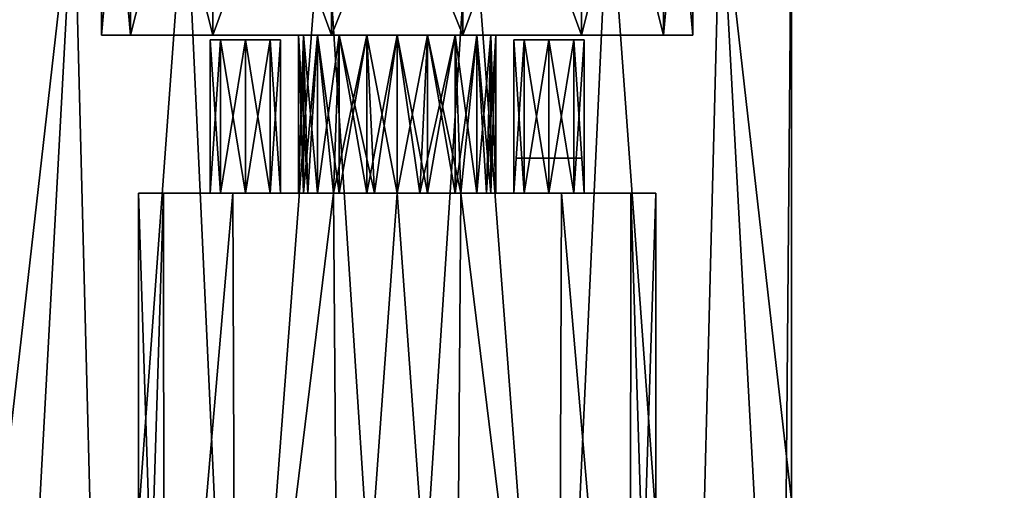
# Model space of a CAD drawing. Header units: millimetres. Extents: x -27 to 27, y -30 to 5.5.
# Tile 3 of 10: x -8.6 to 13.9, y -17.8 to -7. Entities that reach past the tile are written whole.
import ezdxf

# ---------------------------------------------------------------- set-up
doc = ezdxf.new("R2010")
doc.units = ezdxf.units.MM
doc.header["$LTSCALE"] = 81.481481
for name, color, linetype in [('10', 7, 'CONTINUOUS'), ('12', 7, 'CONTINUOUS'), ('2', 7, 'CONTINUOUS'), ('21', 7, 'CONTINUOUS'), ('22', 7, 'CONTINUOUS'), ('23', 7, 'CONTINUOUS'), ('24', 7, 'CONTINUOUS'), ('25', 7, 'CONTINUOUS'), ('26', 7, 'CONTINUOUS'), ('27', 7, 'CONTINUOUS'), ('28', 7, 'CONTINUOUS'), ('3', 7, 'CONTINUOUS'), ('4', 7, 'CONTINUOUS'), ('5', 7, 'CONTINUOUS'), ('6', 7, 'CONTINUOUS'), ('7', 7, 'CONTINUOUS'), ('75', 7, 'CONTINUOUS'), ('76', 7, 'CONTINUOUS'), ('77', 7, 'CONTINUOUS'), ('8', 7, 'CONTINUOUS'), ('9', 7, 'CONTINUOUS')]:
    doc.layers.add(name, color=color, linetype=linetype)

msp = doc.modelspace()

# ---------------------------------------------------------------- linework, layer by layer
at = {"layer": '10', "color": 7, "linetype": 'Continuous', "true_color": 0xfffff2}
for points in [[(-2.25, -11, 4), (-2.14, -7.4, 4.695), (-2.041, -11, 4.947), (-2.25, -11, 4)], [(-2.25, -7.4, 4), (-2.14, -7.4, 4.695), (-2.25, -11, 4), (-2.25, -7.4, 4)], [(-2.14, -7.4, 4.695), (-1.82, -7.4, 5.323), (-2.041, -11, 4.947), (-2.14, -7.4, 4.695)], [(-2.041, -11, 4.947), (-1.82, -7.4, 5.323), (-1.452, -11, 5.718), (-2.041, -11, 4.947)], [(-1.82, -7.4, 5.323), (-1.322, -7.4, 5.82), (-1.452, -11, 5.718), (-1.82, -7.4, 5.323)], [(-1.322, -7.4, 5.82), (-0.695, -7.4, 6.14), (-1.452, -11, 5.718), (-1.322, -7.4, 5.82)], [(-1.452, -11, 5.718), (-0.695, -7.4, 6.14), (-0.521, -11, 6.189), (-1.452, -11, 5.718)], [(-0.695, -7.4, 6.14), (0, -7.4, 6.25), (-0.521, -11, 6.189), (-0.695, -7.4, 6.14)], [(-0.521, -11, 6.189), (0, -7.4, 6.25), (0.521, -11, 6.189), (-0.521, -11, 6.189)], [(0, -7.4, 6.25), (0.695, -7.4, 6.14), (0.521, -11, 6.189), (0, -7.4, 6.25)], [(0.521, -11, 6.189), (1.322, -7.4, 5.82), (1.452, -11, 5.718), (0.521, -11, 6.189)], [(0.695, -7.4, 6.14), (1.322, -7.4, 5.82), (0.521, -11, 6.189), (0.695, -7.4, 6.14)], [(1.322, -7.4, 5.82), (1.82, -7.4, 5.323), (1.452, -11, 5.718), (1.322, -7.4, 5.82)], [(1.452, -11, 5.718), (1.82, -7.4, 5.323), (2.041, -11, 4.947), (1.452, -11, 5.718)], [(1.82, -7.4, 5.323), (2.14, -7.4, 4.695), (2.041, -11, 4.947), (1.82, -7.4, 5.323)], [(2.25, -7.4, 4), (2.25, -11, 4), (2.041, -11, 4.947), (2.25, -7.4, 4)], [(2.14, -7.4, 4.695), (2.25, -7.4, 4), (2.041, -11, 4.947), (2.14, -7.4, 4.695)]]:
    msp.add_3dface(points, dxfattribs=at)
at = {"layer": '12', "color": 7, "linetype": 'Continuous', "true_color": 0xfffff2}
for points in [[(9, -18, 3.041), (9, -18, -3.041), (9, -3.75, -3.041), (9, -18, 3.041)], [(9, -3.75, 3.041), (9, -18, 3.041), (9, -3.75, -3.041), (9, -3.75, 3.041)]]:
    msp.add_3dface(points, dxfattribs=at)
at = {"layer": '2', "color": 7, "linetype": 'Continuous', "true_color": 0xfffff2}
for points in [[(-7.378, -3.75, 5.985), (-9, -3.75, 3.041), (-8.777, -29.5, 3.635), (-7.378, -3.75, 5.985)], [(-6.718, -29.5, 6.718), (-7.378, -3.75, 5.985), (-8.777, -29.5, 3.635), (-6.718, -29.5, 6.718)], [(-4.832, -3.75, 8.18), (-7.378, -3.75, 5.985), (-6.718, -29.5, 6.718), (-4.832, -3.75, 8.18)], [(-3.635, -29.5, 8.777), (-4.832, -3.75, 8.18), (-6.718, -29.5, 6.718), (-3.635, -29.5, 8.777)], [(-1.681, -3.75, 9.35), (-4.832, -3.75, 8.18), (-3.635, -29.5, 8.777), (-1.681, -3.75, 9.35)], [(0, -29.5, 9.5), (-1.681, -3.75, 9.35), (-3.635, -29.5, 8.777), (0, -29.5, 9.5)], [(1.681, -3.75, 9.35), (-1.681, -3.75, 9.35), (0, -29.5, 9.5), (1.681, -3.75, 9.35)], [(3.635, -29.5, 8.777), (1.681, -3.75, 9.35), (0, -29.5, 9.5), (3.635, -29.5, 8.777)], [(4.832, -3.75, 8.18), (1.681, -3.75, 9.35), (3.635, -29.5, 8.777), (4.832, -3.75, 8.18)], [(6.718, -29.5, 6.718), (4.832, -3.75, 8.18), (3.635, -29.5, 8.777), (6.718, -29.5, 6.718)], [(7.378, -3.75, 5.985), (4.832, -3.75, 8.18), (6.718, -29.5, 6.718), (7.378, -3.75, 5.985)], [(8.777, -29.5, 3.635), (7.378, -3.75, 5.985), (6.718, -29.5, 6.718), (8.777, -29.5, 3.635)], [(9, -18, 3.041), (7.378, -3.75, 5.985), (8.777, -29.5, 3.635), (9, -18, 3.041)], [(9, -3.75, 3.041), (7.378, -3.75, 5.985), (9, -18, 3.041), (9, -3.75, 3.041)]]:
    msp.add_3dface(points, dxfattribs=at)
at = {"layer": '21', "color": 7, "linetype": 'Continuous', "true_color": 0xfffff2}
for points in [[(-5.9, -11), (-5.336, -11, -2.517), (-5.336, -11, 2.517), (-5.9, -11)], [(-4.265, -11, -3.465), (-5.336, -11, -2.517), (-4.03, -11, -4.031), (-4.265, -11, -3.465)], [(-3.753, -11, 4.553), (-5.336, -11, 2.517), (-4.03, -11, -2.899), (-3.753, -11, 4.553)], [(-5.336, -11, 2.517), (-4.265, -11, -3.465), (-4.03, -11, -2.899), (-5.336, -11, 2.517)], [(-5.336, -11, -2.517), (-3.753, -11, -4.553), (-4.03, -11, -4.031), (-5.336, -11, -2.517)], [(-5.336, -11, 2.517), (-5.336, -11, -2.517), (-4.265, -11, -3.465), (-5.336, -11, 2.517)], [(-4.03, -11, -4.031), (-3.753, -11, -4.553), (-3.465, -11, -4.265), (-4.03, -11, -4.031)], [(-3.465, -11, -2.665), (-3.753, -11, 4.553), (-4.03, -11, -2.899), (-3.465, -11, -2.665)], [(-2.25, -11, 4), (-2.041, -11, 4.947), (-3.753, -11, 4.553), (-2.25, -11, 4)], [(-2.041, -11, 4.947), (-1.452, -11, 5.718), (-3.753, -11, 4.553), (-2.041, -11, 4.947)], [(-2.25, -11, -4), (-2.25, -11, 4), (-3.753, -11, 4.553), (-2.25, -11, -4)], [(-2.25, -11, -4), (-3.753, -11, 4.553), (-2.665, -11, -3.465), (-2.25, -11, -4)], [(-2.665, -11, -3.465), (-3.753, -11, 4.553), (-2.899, -11, -2.899), (-2.665, -11, -3.465)], [(-2.899, -11, -2.899), (-3.753, -11, 4.553), (-3.465, -11, -2.665), (-2.899, -11, -2.899)], [(-3.753, -11, -4.553), (-1.452, -11, -5.718), (-3.465, -11, -4.265), (-3.753, -11, -4.553)], [(-3.465, -11, -4.265), (-1.452, -11, -5.718), (-2.899, -11, -4.031), (-3.465, -11, -4.265)], [(-2.899, -11, -4.031), (-2.041, -11, -4.947), (-2.665, -11, -3.465), (-2.899, -11, -4.031)], [(-1.452, -11, -5.718), (-2.041, -11, -4.947), (-2.899, -11, -4.031), (-1.452, -11, -5.718)], [(-2.041, -11, -4.947), (-2.25, -11, -4), (-2.665, -11, -3.465), (-2.041, -11, -4.947)], [(-2.25, -11, -4), (-2.14, -11, -3.305), (-2.25, -11, 4), (-2.25, -11, -4)], [(-2.14, -11, -3.305), (-2.14, -11, 3.305), (-2.25, -11, 4), (-2.14, -11, -3.305)], [(-2.14, -11, -3.305), (-1.82, -11, -2.677), (-2.14, -11, 3.305), (-2.14, -11, -3.305)], [(-1.82, -11, -2.677), (-1.82, -11, 2.677), (-2.14, -11, 3.305), (-1.82, -11, -2.677)], [(-1.82, -11, -2.677), (-1.322, -11, -2.18), (-1.82, -11, 2.677), (-1.82, -11, -2.677)], [(-1.322, -11, -2.18), (-1.322, -11, 2.18), (-1.82, -11, 2.677), (-1.322, -11, -2.18)], [(-0.695, -11, -1.86), (-0.695, -11, 1.86), (-1.322, -11, 2.18), (-0.695, -11, -1.86)], [(-1.322, -11, -2.18), (-0.695, -11, -1.86), (-1.322, -11, 2.18), (-1.322, -11, -2.18)], [(0, -11, -1.75), (0, -11, 1.75), (-0.695, -11, 1.86), (0, -11, -1.75)], [(-0.695, -11, -1.86), (0, -11, -1.75), (-0.695, -11, 1.86), (-0.695, -11, -1.86)], [(0, -11, -1.75), (0.695, -11, -1.86), (0, -11, 1.75), (0, -11, -1.75)], [(0.695, -11, -1.86), (0.695, -11, 1.86), (0, -11, 1.75), (0.695, -11, -1.86)], [(1.322, -11, -2.18), (1.322, -11, 2.18), (0.695, -11, 1.86), (1.322, -11, -2.18)], [(0.695, -11, -1.86), (1.322, -11, -2.18), (0.695, -11, 1.86), (0.695, -11, -1.86)], [(1.82, -11, -2.677), (1.82, -11, 2.677), (1.322, -11, 2.18), (1.82, -11, -2.677)], [(1.322, -11, -2.18), (1.82, -11, -2.677), (1.322, -11, 2.18), (1.322, -11, -2.18)], [(1.452, -11, 5.718), (2.041, -11, 4.947), (2.899, -11, 4.031), (1.452, -11, 5.718)], [(3.753, -11, 4.553), (1.452, -11, 5.718), (3.465, -11, 4.265), (3.753, -11, 4.553)], [(3.465, -11, 4.265), (1.452, -11, 5.718), (2.899, -11, 4.031), (3.465, -11, 4.265)], [(2.041, -11, -4.947), (1.452, -11, -5.718), (3.753, -11, -4.553), (2.041, -11, -4.947)], [(2.14, -11, -3.305), (2.14, -11, 3.305), (1.82, -11, 2.677), (2.14, -11, -3.305)], [(1.82, -11, -2.677), (2.14, -11, -3.305), (1.82, -11, 2.677), (1.82, -11, -2.677)], [(2.041, -11, 4.947), (2.25, -11, 4), (2.665, -11, 3.465), (2.041, -11, 4.947)], [(2.899, -11, 4.031), (2.041, -11, 4.947), (2.665, -11, 3.465), (2.899, -11, 4.031)], [(2.25, -11, -4), (2.041, -11, -4.947), (3.753, -11, -4.553), (2.25, -11, -4)], [(2.25, -11, -4), (2.25, -11, 4), (2.14, -11, 3.305), (2.25, -11, -4)], [(2.14, -11, -3.305), (2.25, -11, -4), (2.14, -11, 3.305), (2.14, -11, -3.305)], [(2.25, -11, 4), (3.753, -11, -4.553), (2.665, -11, 3.465), (2.25, -11, 4)], [(2.25, -11, 4), (2.25, -11, -4), (3.753, -11, -4.553), (2.25, -11, 4)], [(2.665, -11, 3.465), (3.753, -11, -4.553), (2.899, -11, 2.899), (2.665, -11, 3.465)], [(2.899, -11, 2.899), (3.753, -11, -4.553), (3.465, -11, 2.665), (2.899, -11, 2.899)], [(3.465, -11, 2.665), (3.753, -11, -4.553), (4.03, -11, 2.899), (3.465, -11, 2.665)], [(4.03, -11, 4.031), (3.753, -11, 4.553), (3.465, -11, 4.265), (4.03, -11, 4.031)], [(5.336, -11, 2.517), (3.753, -11, 4.553), (4.03, -11, 4.031), (5.336, -11, 2.517)], [(3.753, -11, -4.553), (5.336, -11, -2.517), (4.03, -11, 2.899), (3.753, -11, -4.553)], [(5.336, -11, -2.517), (4.265, -11, 3.465), (4.03, -11, 2.899), (5.336, -11, -2.517)], [(4.265, -11, 3.465), (5.336, -11, 2.517), (4.03, -11, 4.031), (4.265, -11, 3.465)], [(5.336, -11, -2.517), (5.336, -11, 2.517), (4.265, -11, 3.465), (5.336, -11, -2.517)], [(5.9, -11), (5.336, -11, 2.517), (5.336, -11, -2.517), (5.9, -11)]]:
    msp.add_3dface(points, dxfattribs=at)
at = {"layer": '22', "color": 7, "linetype": 'Continuous', "true_color": 0xfffff2}
for points in [[(0.521, -11, -6.189), (-1.452, -11, -5.718), (0, -11, -5.9), (0.521, -11, -6.189)], [(0.521, -11, -6.189), (-0.521, -11, -6.189), (-1.452, -11, -5.718), (0.521, -11, -6.189)], [(-1.452, -11, 5.718), (-0.521, -11, 6.189), (0, -11, 5.9), (-1.452, -11, 5.718)], [(-0.521, -11, 6.189), (0.521, -11, 6.189), (1.452, -11, 5.718), (-0.521, -11, 6.189)], [(-0.521, -11, 6.189), (1.452, -11, 5.718), (0, -11, 5.9), (-0.521, -11, 6.189)], [(1.452, -11, -5.718), (0.521, -11, -6.189), (0, -11, -5.9), (1.452, -11, -5.718)]]:
    msp.add_3dface(points, dxfattribs=at)
at = {"layer": '23', "color": 7, "linetype": 'Continuous', "true_color": 0xfffff2}
for points in [[(-5.9, -29.15), (-5.9, -11), (-5.336, -11, 2.517), (-5.9, -29.15)], [(-5.316, -29.15, 2.56), (-5.9, -29.15), (-5.336, -11, 2.517), (-5.316, -29.15, 2.56)], [(-5.316, -29.15, 2.56), (-5.336, -11, 2.517), (-3.753, -11, 4.553), (-5.316, -29.15, 2.56)], [(-3.679, -29.15, 4.613), (-5.316, -29.15, 2.56), (-3.753, -11, 4.553), (-3.679, -29.15, 4.613)], [(-1.452, -11, 5.718), (-3.679, -29.15, 4.613), (-3.753, -11, 4.553), (-1.452, -11, 5.718)], [(-1.452, -11, 5.718), (-1.313, -29.15, 5.752), (-3.679, -29.15, 4.613), (-1.452, -11, 5.718)], [(-1.313, -29.15, 5.752), (-1.452, -11, 5.718), (0, -11, 5.9), (-1.313, -29.15, 5.752)], [(1.313, -29.15, 5.752), (-1.313, -29.15, 5.752), (0, -11, 5.9), (1.313, -29.15, 5.752)], [(1.452, -11, 5.718), (1.313, -29.15, 5.752), (0, -11, 5.9), (1.452, -11, 5.718)], [(1.452, -11, 5.718), (3.679, -29.15, 4.613), (1.313, -29.15, 5.752), (1.452, -11, 5.718)], [(3.679, -29.15, 4.613), (1.452, -11, 5.718), (3.753, -11, 4.553), (3.679, -29.15, 4.613)], [(5.316, -29.15, 2.56), (3.679, -29.15, 4.613), (3.753, -11, 4.553), (5.316, -29.15, 2.56)], [(5.316, -29.15, 2.56), (3.753, -11, 4.553), (5.336, -11, 2.517), (5.316, -29.15, 2.56)], [(5.316, -29.15, 2.56), (5.336, -11, 2.517), (5.9, -11), (5.316, -29.15, 2.56)], [(5.9, -29.15), (5.316, -29.15, 2.56), (5.9, -11), (5.9, -29.15)]]:
    msp.add_3dface(points, dxfattribs=at)
at = {"layer": '24', "color": 7, "linetype": 'Continuous', "true_color": 0xfffff2}
for points in [[(-5.316, -29.15, -2.56), (-5.336, -11, -2.517), (-5.9, -11), (-5.316, -29.15, -2.56)], [(-5.9, -29.15), (-5.316, -29.15, -2.56), (-5.9, -11), (-5.9, -29.15)], [(-5.316, -29.15, -2.56), (-3.753, -11, -4.553), (-5.336, -11, -2.517), (-5.316, -29.15, -2.56)], [(-5.316, -29.15, -2.56), (-3.679, -29.15, -4.613), (-3.753, -11, -4.553), (-5.316, -29.15, -2.56)], [(-3.679, -29.15, -4.613), (-1.452, -11, -5.718), (-3.753, -11, -4.553), (-3.679, -29.15, -4.613)], [(-1.452, -11, -5.718), (-3.679, -29.15, -4.613), (-1.313, -29.15, -5.752), (-1.452, -11, -5.718)], [(-1.452, -11, -5.718), (-1.313, -29.15, -5.752), (0, -11, -5.9), (-1.452, -11, -5.718)], [(-1.313, -29.15, -5.752), (1.313, -29.15, -5.752), (0, -11, -5.9), (-1.313, -29.15, -5.752)], [(1.313, -29.15, -5.752), (1.452, -11, -5.718), (0, -11, -5.9), (1.313, -29.15, -5.752)], [(1.452, -11, -5.718), (1.313, -29.15, -5.752), (3.679, -29.15, -4.613), (1.452, -11, -5.718)], [(1.452, -11, -5.718), (3.679, -29.15, -4.613), (3.753, -11, -4.553), (1.452, -11, -5.718)], [(3.679, -29.15, -4.613), (5.316, -29.15, -2.56), (3.753, -11, -4.553), (3.679, -29.15, -4.613)], [(5.316, -29.15, -2.56), (5.336, -11, -2.517), (3.753, -11, -4.553), (5.316, -29.15, -2.56)], [(5.316, -29.15, -2.56), (5.9, -29.15), (5.336, -11, -2.517), (5.316, -29.15, -2.56)], [(5.9, -29.15), (5.9, -11), (5.336, -11, -2.517), (5.9, -29.15)]]:
    msp.add_3dface(points, dxfattribs=at)
at = {"layer": '25', "color": 7, "linetype": 'Continuous', "true_color": 0xfffff2}
for points in [[(2.665, -11, 3.465), (2.899, -11, 2.899), (2.665, -7.5, 3.465), (2.665, -11, 3.465)], [(2.665, -7.5, 3.465), (2.899, -11, 2.899), (2.899, -7.5, 2.899), (2.665, -7.5, 3.465)], [(2.899, -11, 2.899), (3.465, -11, 2.665), (2.899, -7.5, 2.899), (2.899, -11, 2.899)], [(2.899, -7.5, 2.899), (3.465, -11, 2.665), (3.465, -7.5, 2.665), (2.899, -7.5, 2.899)], [(3.465, -11, 2.665), (4.03, -11, 2.899), (3.465, -7.5, 2.665), (3.465, -11, 2.665)], [(3.465, -7.5, 2.665), (4.03, -11, 2.899), (4.031, -7.5, 2.899), (3.465, -7.5, 2.665)], [(4.03, -11, 2.899), (4.265, -11, 3.465), (4.031, -7.5, 2.899), (4.03, -11, 2.899)], [(4.031, -7.5, 2.899), (4.265, -11, 3.465), (4.265, -7.5, 3.465), (4.031, -7.5, 2.899)]]:
    msp.add_3dface(points, dxfattribs=at)
at = {"layer": '26', "color": 7, "linetype": 'Continuous', "true_color": 0xfffff2}
for points in [[(2.899, -11, 4.031), (2.665, -11, 3.465), (2.899, -7.5, 4.031), (2.899, -11, 4.031)], [(2.665, -11, 3.465), (2.665, -7.5, 3.465), (2.899, -7.5, 4.031), (2.665, -11, 3.465)], [(3.465, -11, 4.265), (2.899, -11, 4.031), (3.465, -7.5, 4.265), (3.465, -11, 4.265)], [(3.465, -7.5, 4.265), (2.899, -11, 4.031), (2.899, -7.5, 4.031), (3.465, -7.5, 4.265)], [(4.03, -11, 4.031), (3.465, -11, 4.265), (4.031, -7.5, 4.031), (4.03, -11, 4.031)], [(4.031, -7.5, 4.031), (3.465, -11, 4.265), (3.465, -7.5, 4.265), (4.031, -7.5, 4.031)], [(4.265, -11, 3.465), (4.03, -11, 4.031), (4.265, -7.5, 3.465), (4.265, -11, 3.465)], [(4.265, -7.5, 3.465), (4.03, -11, 4.031), (4.031, -7.5, 4.031), (4.265, -7.5, 3.465)]]:
    msp.add_3dface(points, dxfattribs=at)
at = {"layer": '27', "color": 7, "linetype": 'Continuous', "true_color": 0xfffff2}
for points in [[(-4.03, -11, -2.899), (-4.265, -11, -3.465), (-4.031, -7.5, -2.899), (-4.03, -11, -2.899)], [(-4.031, -7.5, -2.899), (-4.265, -11, -3.465), (-4.265, -7.5, -3.465), (-4.031, -7.5, -2.899)], [(-3.465, -7.5, -2.665), (-4.03, -11, -2.899), (-4.031, -7.5, -2.899), (-3.465, -7.5, -2.665)], [(-3.465, -11, -2.665), (-4.03, -11, -2.899), (-3.465, -7.5, -2.665), (-3.465, -11, -2.665)], [(-2.899, -11, -2.899), (-3.465, -11, -2.665), (-2.899, -7.5, -2.899), (-2.899, -11, -2.899)], [(-2.899, -7.5, -2.899), (-3.465, -11, -2.665), (-3.465, -7.5, -2.665), (-2.899, -7.5, -2.899)], [(-2.665, -11, -3.465), (-2.899, -11, -2.899), (-2.665, -7.5, -3.465), (-2.665, -11, -3.465)], [(-2.665, -7.5, -3.465), (-2.899, -11, -2.899), (-2.899, -7.5, -2.899), (-2.665, -7.5, -3.465)]]:
    msp.add_3dface(points, dxfattribs=at)
at = {"layer": '28', "color": 7, "linetype": 'Continuous', "true_color": 0xfffff2}
for points in [[(-4.265, -7.5, -3.465), (-4.03, -11, -4.031), (-4.031, -7.5, -4.031), (-4.265, -7.5, -3.465)], [(-4.265, -11, -3.465), (-4.03, -11, -4.031), (-4.265, -7.5, -3.465), (-4.265, -11, -3.465)], [(-4.031, -7.5, -4.031), (-3.465, -11, -4.265), (-3.465, -7.5, -4.265), (-4.031, -7.5, -4.031)], [(-4.03, -11, -4.031), (-3.465, -11, -4.265), (-4.031, -7.5, -4.031), (-4.03, -11, -4.031)], [(-3.465, -7.5, -4.265), (-2.899, -11, -4.031), (-2.899, -7.5, -4.031), (-3.465, -7.5, -4.265)], [(-3.465, -11, -4.265), (-2.899, -11, -4.031), (-3.465, -7.5, -4.265), (-3.465, -11, -4.265)], [(-2.665, -11, -3.465), (-2.665, -7.5, -3.465), (-2.899, -7.5, -4.031), (-2.665, -11, -3.465)], [(-2.899, -11, -4.031), (-2.665, -11, -3.465), (-2.899, -7.5, -4.031), (-2.899, -11, -4.031)]]:
    msp.add_3dface(points, dxfattribs=at)
at = {"layer": '3', "color": 7, "linetype": 'Continuous', "true_color": 0xfffff2}
for points in [[(-9, -18, -3.041), (-7.378, -3.75, -5.985), (-8.777, -29.5, -3.635), (-9, -18, -3.041)], [(-9, -3.75, -3.041), (-7.378, -3.75, -5.985), (-9, -18, -3.041), (-9, -3.75, -3.041)], [(-8.777, -29.5, -3.635), (-7.378, -3.75, -5.985), (-6.718, -29.5, -6.718), (-8.777, -29.5, -3.635)], [(-7.378, -3.75, -5.985), (-4.832, -3.75, -8.18), (-6.718, -29.5, -6.718), (-7.378, -3.75, -5.985)], [(-6.718, -29.5, -6.718), (-4.832, -3.75, -8.18), (-3.635, -29.5, -8.777), (-6.718, -29.5, -6.718)], [(-4.832, -3.75, -8.18), (-1.681, -3.75, -9.35), (-3.635, -29.5, -8.777), (-4.832, -3.75, -8.18)], [(-3.635, -29.5, -8.777), (-1.681, -3.75, -9.35), (0, -29.5, -9.5), (-3.635, -29.5, -8.777)], [(-1.681, -3.75, -9.35), (1.681, -3.75, -9.35), (0, -29.5, -9.5), (-1.681, -3.75, -9.35)], [(0, -29.5, -9.5), (1.681, -3.75, -9.35), (3.635, -29.5, -8.777), (0, -29.5, -9.5)], [(1.681, -3.75, -9.35), (4.832, -3.75, -8.18), (3.635, -29.5, -8.777), (1.681, -3.75, -9.35)], [(3.635, -29.5, -8.777), (4.832, -3.75, -8.18), (6.718, -29.5, -6.718), (3.635, -29.5, -8.777)], [(4.832, -3.75, -8.18), (7.378, -3.75, -5.985), (6.718, -29.5, -6.718), (4.832, -3.75, -8.18)], [(6.718, -29.5, -6.718), (7.378, -3.75, -5.985), (8.777, -29.5, -3.635), (6.718, -29.5, -6.718)], [(7.378, -3.75, -5.985), (9, -3.75, -3.041), (8.777, -29.5, -3.635), (7.378, -3.75, -5.985)], [(9, -3.75, -3.041), (9, -18, -3.041), (8.777, -29.5, -3.635), (9, -3.75, -3.041)]]:
    msp.add_3dface(points, dxfattribs=at)
at = {"layer": '4', "color": 7, "linetype": 'Continuous', "true_color": 0xfffff2}
for points in [[(-6.082, -7.4, 2.929), (6.75, -7.4), (-6.75, -7.4), (-6.082, -7.4, 2.929)], [(-6.75, -7.4), (6.75, -7.4), (6.082, -7.4, -2.929), (-6.75, -7.4)], [(-4.101, -7.4, -2.828), (-6.75, -7.4), (-3.465, -7.4, -2.565), (-4.101, -7.4, -2.828)], [(0, -7.4, -1.75), (-6.75, -7.4), (0.695, -7.4, -1.86), (0, -7.4, -1.75)], [(-0.695, -7.4, -1.86), (-6.75, -7.4), (0, -7.4, -1.75), (-0.695, -7.4, -1.86)], [(-6.75, -7.4), (-1.322, -7.4, -2.18), (-3.465, -7.4, -2.565), (-6.75, -7.4)], [(-1.322, -7.4, -2.18), (-6.75, -7.4), (-0.695, -7.4, -1.86), (-1.322, -7.4, -2.18)], [(-6.75, -7.4), (6.082, -7.4, -2.929), (0.695, -7.4, -1.86), (-6.75, -7.4)], [(-6.082, -7.4, -2.929), (-6.75, -7.4), (-4.101, -7.4, -2.828), (-6.082, -7.4, -2.929)], [(6.75, -7.4), (-6.082, -7.4, 2.929), (-0.695, -7.4, 1.86), (6.75, -7.4)], [(-6.082, -7.4, -2.929), (-4.365, -7.4, -3.465), (-4.101, -7.4, -4.101), (-6.082, -7.4, -2.929)], [(-4.365, -7.4, -3.465), (-6.082, -7.4, -2.929), (-4.101, -7.4, -2.828), (-4.365, -7.4, -3.465)], [(-6.082, -7.4, 2.929), (-4.209, -7.4, 5.277), (-2.14, -7.4, 3.305), (-6.082, -7.4, 2.929)], [(-4.209, -7.4, -5.277), (-6.082, -7.4, -2.929), (-4.101, -7.4, -4.101), (-4.209, -7.4, -5.277)], [(-1.82, -7.4, 2.677), (-6.082, -7.4, 2.929), (-2.14, -7.4, 3.305), (-1.82, -7.4, 2.677)], [(-1.322, -7.4, 2.18), (-6.082, -7.4, 2.929), (-1.82, -7.4, 2.677), (-1.322, -7.4, 2.18)], [(-0.695, -7.4, 1.86), (-6.082, -7.4, 2.929), (-1.322, -7.4, 2.18), (-0.695, -7.4, 1.86)], [(-3.465, -7.4, -4.365), (-4.209, -7.4, -5.277), (-4.101, -7.4, -4.101), (-3.465, -7.4, -4.365)], [(-2.14, -7.4, -4.695), (-4.209, -7.4, -5.277), (-3.465, -7.4, -4.365), (-2.14, -7.4, -4.695)], [(-1.82, -7.4, -5.323), (-4.209, -7.4, -5.277), (-2.14, -7.4, -4.695), (-1.82, -7.4, -5.323)], [(-1.322, -7.4, -5.82), (-4.209, -7.4, -5.277), (-1.82, -7.4, -5.323), (-1.322, -7.4, -5.82)], [(-0.695, -7.4, -6.14), (-4.209, -7.4, -5.277), (-1.322, -7.4, -5.82), (-0.695, -7.4, -6.14)], [(-1.502, -7.4, -6.581), (-4.209, -7.4, -5.277), (-0.695, -7.4, -6.14), (-1.502, -7.4, -6.581)], [(-4.209, -7.4, 5.277), (-1.502, -7.4, 6.581), (-1.82, -7.4, 5.323), (-4.209, -7.4, 5.277)], [(-2.14, -7.4, 4.695), (-4.209, -7.4, 5.277), (-1.82, -7.4, 5.323), (-2.14, -7.4, 4.695)], [(-2.25, -7.4, 4), (-4.209, -7.4, 5.277), (-2.14, -7.4, 4.695), (-2.25, -7.4, 4)], [(-2.14, -7.4, 3.305), (-4.209, -7.4, 5.277), (-2.25, -7.4, 4), (-2.14, -7.4, 3.305)], [(-3.465, -7.4, -2.565), (-1.82, -7.4, -2.677), (-2.828, -7.4, -2.828), (-3.465, -7.4, -2.565)], [(-1.322, -7.4, -2.18), (-1.82, -7.4, -2.677), (-3.465, -7.4, -2.565), (-1.322, -7.4, -2.18)], [(-2.828, -7.4, -4.101), (-2.14, -7.4, -4.695), (-3.465, -7.4, -4.365), (-2.828, -7.4, -4.101)], [(-2.828, -7.4, -2.828), (-2.14, -7.4, -3.305), (-2.565, -7.4, -3.465), (-2.828, -7.4, -2.828)], [(-1.82, -7.4, -2.677), (-2.14, -7.4, -3.305), (-2.828, -7.4, -2.828), (-1.82, -7.4, -2.677)], [(-2.565, -7.4, -3.465), (-2.25, -7.4, -4), (-2.828, -7.4, -4.101), (-2.565, -7.4, -3.465)], [(-2.25, -7.4, -4), (-2.14, -7.4, -4.695), (-2.828, -7.4, -4.101), (-2.25, -7.4, -4)], [(-2.14, -7.4, -3.305), (-2.25, -7.4, -4), (-2.565, -7.4, -3.465), (-2.14, -7.4, -3.305)], [(-1.82, -7.4, 5.323), (-1.502, -7.4, 6.581), (-1.322, -7.4, 5.82), (-1.82, -7.4, 5.323)], [(1.502, -7.4, -6.581), (-1.502, -7.4, -6.581), (-0.695, -7.4, -6.14), (1.502, -7.4, -6.581)], [(0, -7.4, 6.25), (-1.502, -7.4, 6.581), (0.695, -7.4, 6.14), (0, -7.4, 6.25)], [(-0.695, -7.4, 6.14), (-1.502, -7.4, 6.581), (0, -7.4, 6.25), (-0.695, -7.4, 6.14)], [(-1.322, -7.4, 5.82), (-1.502, -7.4, 6.581), (-0.695, -7.4, 6.14), (-1.322, -7.4, 5.82)], [(-1.502, -7.4, 6.581), (1.502, -7.4, 6.581), (0.695, -7.4, 6.14), (-1.502, -7.4, 6.581)], [(0, -7.4, 1.75), (6.75, -7.4), (-0.695, -7.4, 1.86), (0, -7.4, 1.75)], [(0, -7.4, -6.25), (1.502, -7.4, -6.581), (-0.695, -7.4, -6.14), (0, -7.4, -6.25)], [(0.695, -7.4, 1.86), (6.75, -7.4), (0, -7.4, 1.75), (0.695, -7.4, 1.86)], [(0.695, -7.4, -6.14), (1.502, -7.4, -6.581), (0, -7.4, -6.25), (0.695, -7.4, -6.14)], [(1.322, -7.4, 2.18), (6.75, -7.4), (0.695, -7.4, 1.86), (1.322, -7.4, 2.18)], [(1.322, -7.4, -5.82), (1.502, -7.4, -6.581), (0.695, -7.4, -6.14), (1.322, -7.4, -5.82)], [(0.695, -7.4, -1.86), (6.082, -7.4, -2.929), (1.322, -7.4, -2.18), (0.695, -7.4, -1.86)], [(0.695, -7.4, 6.14), (4.209, -7.4, 5.277), (1.322, -7.4, 5.82), (0.695, -7.4, 6.14)], [(1.502, -7.4, 6.581), (4.209, -7.4, 5.277), (0.695, -7.4, 6.14), (1.502, -7.4, 6.581)], [(1.322, -7.4, 2.18), (1.82, -7.4, 2.677), (3.465, -7.4, 2.565), (1.322, -7.4, 2.18)], [(6.75, -7.4), (1.322, -7.4, 2.18), (3.465, -7.4, 2.565), (6.75, -7.4)], [(1.82, -7.4, -5.323), (1.502, -7.4, -6.581), (1.322, -7.4, -5.82), (1.82, -7.4, -5.323)], [(1.322, -7.4, -2.18), (6.082, -7.4, -2.929), (1.82, -7.4, -2.677), (1.322, -7.4, -2.18)], [(1.322, -7.4, 5.82), (4.209, -7.4, 5.277), (1.82, -7.4, 5.323), (1.322, -7.4, 5.82)], [(4.209, -7.4, -5.277), (1.502, -7.4, -6.581), (1.82, -7.4, -5.323), (4.209, -7.4, -5.277)], [(1.82, -7.4, 2.677), (2.14, -7.4, 3.305), (2.828, -7.4, 2.828), (1.82, -7.4, 2.677)], [(1.82, -7.4, -2.677), (6.082, -7.4, -2.929), (2.14, -7.4, -3.305), (1.82, -7.4, -2.677)], [(2.14, -7.4, -4.695), (4.209, -7.4, -5.277), (1.82, -7.4, -5.323), (2.14, -7.4, -4.695)], [(1.82, -7.4, 5.323), (4.209, -7.4, 5.277), (2.14, -7.4, 4.695), (1.82, -7.4, 5.323)], [(3.465, -7.4, 2.565), (1.82, -7.4, 2.677), (2.828, -7.4, 2.828), (3.465, -7.4, 2.565)], [(2.25, -7.4, 4), (2.14, -7.4, 4.695), (2.828, -7.4, 4.101), (2.25, -7.4, 4)], [(2.828, -7.4, 2.828), (2.14, -7.4, 3.305), (2.565, -7.4, 3.465), (2.828, -7.4, 2.828)], [(2.14, -7.4, 3.305), (2.25, -7.4, 4), (2.565, -7.4, 3.465), (2.14, -7.4, 3.305)], [(6.082, -7.4, -2.929), (4.209, -7.4, -5.277), (2.14, -7.4, -3.305), (6.082, -7.4, -2.929)], [(4.209, -7.4, -5.277), (2.25, -7.4, -4), (2.14, -7.4, -3.305), (4.209, -7.4, -5.277)], [(2.25, -7.4, -4), (4.209, -7.4, -5.277), (2.14, -7.4, -4.695), (2.25, -7.4, -4)], [(2.14, -7.4, 4.695), (4.209, -7.4, 5.277), (3.465, -7.4, 4.365), (2.14, -7.4, 4.695)], [(2.828, -7.4, 4.101), (2.14, -7.4, 4.695), (3.465, -7.4, 4.365), (2.828, -7.4, 4.101)], [(2.565, -7.4, 3.465), (2.25, -7.4, 4), (2.828, -7.4, 4.101), (2.565, -7.4, 3.465)], [(4.101, -7.4, 2.828), (6.75, -7.4), (3.465, -7.4, 2.565), (4.101, -7.4, 2.828)], [(3.465, -7.4, 4.365), (4.209, -7.4, 5.277), (4.101, -7.4, 4.101), (3.465, -7.4, 4.365)], [(4.209, -7.4, 5.277), (6.082, -7.4, 2.929), (4.101, -7.4, 4.101), (4.209, -7.4, 5.277)], [(6.082, -7.4, 2.929), (6.75, -7.4), (4.101, -7.4, 2.828), (6.082, -7.4, 2.929)], [(6.082, -7.4, 2.929), (4.365, -7.4, 3.465), (4.101, -7.4, 4.101), (6.082, -7.4, 2.929)], [(4.365, -7.4, 3.465), (6.082, -7.4, 2.929), (4.101, -7.4, 2.828), (4.365, -7.4, 3.465)]]:
    msp.add_3dface(points, dxfattribs=at)
at = {"layer": '5', "color": 7, "linetype": 'Continuous', "true_color": 0xfffff2}
for points in [[(-6.082, -7.4, 2.929), (-6.75, -7.4), (-6.082, 0, 2.929), (-6.082, -7.4, 2.929)], [(-6.082, 0, 2.929), (-6.75, -7.4), (-6.75, 0), (-6.082, 0, 2.929)], [(-4.209, -7.4, 5.277), (-6.082, -7.4, 2.929), (-4.209, 0, 5.277), (-4.209, -7.4, 5.277)], [(-4.209, 0, 5.277), (-6.082, -7.4, 2.929), (-6.082, 0, 2.929), (-4.209, 0, 5.277)], [(-1.502, -7.4, 6.581), (-4.209, -7.4, 5.277), (-1.502, 0, 6.581), (-1.502, -7.4, 6.581)], [(-1.502, 0, 6.581), (-4.209, -7.4, 5.277), (-4.209, 0, 5.277), (-1.502, 0, 6.581)], [(1.502, -7.4, 6.581), (-1.502, -7.4, 6.581), (1.502, 0, 6.581), (1.502, -7.4, 6.581)], [(1.502, 0, 6.581), (-1.502, -7.4, 6.581), (-1.502, 0, 6.581), (1.502, 0, 6.581)], [(4.209, -7.4, 5.277), (1.502, -7.4, 6.581), (4.209, 0, 5.277), (4.209, -7.4, 5.277)], [(4.209, 0, 5.277), (1.502, -7.4, 6.581), (1.502, 0, 6.581), (4.209, 0, 5.277)], [(6.082, -7.4, 2.929), (4.209, -7.4, 5.277), (6.082, 0, 2.929), (6.082, -7.4, 2.929)], [(6.082, 0, 2.929), (4.209, -7.4, 5.277), (4.209, 0, 5.277), (6.082, 0, 2.929)], [(6.75, -7.4), (6.082, -7.4, 2.929), (6.75, 0), (6.75, -7.4)], [(6.75, 0), (6.082, -7.4, 2.929), (6.082, 0, 2.929), (6.75, 0)]]:
    msp.add_3dface(points, dxfattribs=at)
at = {"layer": '6', "color": 7, "linetype": 'Continuous', "true_color": 0xfffff2}
for points in [[(-6.75, 0), (-6.082, -7.4, -2.929), (-6.082, 0, -2.929), (-6.75, 0)], [(-6.75, -7.4), (-6.082, -7.4, -2.929), (-6.75, 0), (-6.75, -7.4)], [(-6.082, 0, -2.929), (-4.209, -7.4, -5.277), (-4.209, 0, -5.277), (-6.082, 0, -2.929)], [(-6.082, -7.4, -2.929), (-4.209, -7.4, -5.277), (-6.082, 0, -2.929), (-6.082, -7.4, -2.929)], [(-4.209, -7.4, -5.277), (-1.502, -7.4, -6.581), (-4.209, 0, -5.277), (-4.209, -7.4, -5.277)], [(-4.209, 0, -5.277), (-1.502, -7.4, -6.581), (-1.502, 0, -6.581), (-4.209, 0, -5.277)], [(-1.502, -7.4, -6.581), (1.502, -7.4, -6.581), (-1.502, 0, -6.581), (-1.502, -7.4, -6.581)], [(-1.502, 0, -6.581), (1.502, -7.4, -6.581), (1.502, 0, -6.581), (-1.502, 0, -6.581)], [(1.502, -7.4, -6.581), (4.209, -7.4, -5.277), (1.502, 0, -6.581), (1.502, -7.4, -6.581)], [(1.502, 0, -6.581), (4.209, -7.4, -5.277), (4.209, 0, -5.277), (1.502, 0, -6.581)], [(4.209, -7.4, -5.277), (6.082, -7.4, -2.929), (4.209, 0, -5.277), (4.209, -7.4, -5.277)], [(4.209, 0, -5.277), (6.082, -7.4, -2.929), (6.082, 0, -2.929), (4.209, 0, -5.277)], [(6.75, -7.4), (6.75, 0), (6.082, 0, -2.929), (6.75, -7.4)], [(6.082, -7.4, -2.929), (6.75, -7.4), (6.082, 0, -2.929), (6.082, -7.4, -2.929)]]:
    msp.add_3dface(points, dxfattribs=at)
at = {"layer": '7', "color": 7, "linetype": 'Continuous', "true_color": 0xfffff2}
for points in [[(-2.041, -11, -4.947), (-2.25, -7.4, -4), (-2.25, -11, -4), (-2.041, -11, -4.947)], [(-2.14, -7.4, -4.695), (-2.25, -7.4, -4), (-2.041, -11, -4.947), (-2.14, -7.4, -4.695)], [(-1.82, -7.4, -5.323), (-2.14, -7.4, -4.695), (-2.041, -11, -4.947), (-1.82, -7.4, -5.323)], [(-1.452, -11, -5.718), (-1.82, -7.4, -5.323), (-2.041, -11, -4.947), (-1.452, -11, -5.718)], [(-1.322, -7.4, -5.82), (-1.82, -7.4, -5.323), (-1.452, -11, -5.718), (-1.322, -7.4, -5.82)], [(-0.521, -11, -6.189), (-1.322, -7.4, -5.82), (-1.452, -11, -5.718), (-0.521, -11, -6.189)], [(-0.695, -7.4, -6.14), (-1.322, -7.4, -5.82), (-0.521, -11, -6.189), (-0.695, -7.4, -6.14)], [(0, -7.4, -6.25), (-0.695, -7.4, -6.14), (-0.521, -11, -6.189), (0, -7.4, -6.25)], [(0.521, -11, -6.189), (0, -7.4, -6.25), (-0.521, -11, -6.189), (0.521, -11, -6.189)], [(0.695, -7.4, -6.14), (0, -7.4, -6.25), (0.521, -11, -6.189), (0.695, -7.4, -6.14)], [(1.452, -11, -5.718), (0.695, -7.4, -6.14), (0.521, -11, -6.189), (1.452, -11, -5.718)], [(1.322, -7.4, -5.82), (0.695, -7.4, -6.14), (1.452, -11, -5.718), (1.322, -7.4, -5.82)], [(1.82, -7.4, -5.323), (1.322, -7.4, -5.82), (1.452, -11, -5.718), (1.82, -7.4, -5.323)], [(2.041, -11, -4.947), (1.82, -7.4, -5.323), (1.452, -11, -5.718), (2.041, -11, -4.947)], [(2.14, -7.4, -4.695), (1.82, -7.4, -5.323), (2.041, -11, -4.947), (2.14, -7.4, -4.695)], [(2.25, -11, -4), (2.14, -7.4, -4.695), (2.041, -11, -4.947), (2.25, -11, -4)], [(2.25, -7.4, -4), (2.14, -7.4, -4.695), (2.25, -11, -4), (2.25, -7.4, -4)]]:
    msp.add_3dface(points, dxfattribs=at)
at = {"layer": '75', "linetype": 'Continuous'}
for points in [[(9.71, 2.147, 2.824), (9.352, 1.919, 3), (26.85, -24.757, 2.824), (9.71, 2.147, 2.824)], [(9.352, 1.919, 1.8), (9.71, 2.147, 1.976), (26.492, -24.985, 1.8), (9.352, 1.919, 1.8)], [(9.858, 2.242, 2.4), (9.71, 2.147, 2.824), (26.998, -24.663, 2.4), (9.858, 2.242, 2.4)], [(9.71, 2.147, 1.976), (9.858, 2.242, 2.4), (26.85, -24.757, 1.976), (9.71, 2.147, 1.976)], [(26.492, -24.985, 1.8), (9.71, 2.147, 1.976), (26.85, -24.757, 1.976), (26.492, -24.985, 1.8)], [(9.71, 2.147, 2.824), (26.85, -24.757, 2.824), (26.998, -24.663, 2.4), (9.71, 2.147, 2.824)], [(9.858, 2.242, 2.4), (26.998, -24.663, 2.4), (26.85, -24.757, 1.976), (9.858, 2.242, 2.4)], [(9.352, 1.919, 3), (26.492, -24.985, 3), (26.85, -24.757, 2.824), (9.352, 1.919, 3)]]:
    msp.add_3dface(points, dxfattribs=at)
at = {"layer": '76', "linetype": 'Continuous'}
for points in [[(8.994, 1.691, 1.976), (9.352, 1.919, 1.8), (26.134, -25.213, 1.976), (8.994, 1.691, 1.976)], [(9.352, 1.919, 3), (8.994, 1.691, 2.824), (26.492, -24.985, 3), (9.352, 1.919, 3)], [(9.352, 1.919, 1.8), (26.492, -24.985, 1.8), (26.134, -25.213, 1.976), (9.352, 1.919, 1.8)], [(8.846, 1.597, 2.4), (8.994, 1.691, 1.976), (25.986, -25.307, 2.4), (8.846, 1.597, 2.4)], [(8.994, 1.691, 2.824), (8.846, 1.597, 2.4), (26.134, -25.213, 2.824), (8.994, 1.691, 2.824)], [(8.846, 1.597, 2.4), (25.986, -25.307, 2.4), (26.134, -25.213, 2.824), (8.846, 1.597, 2.4)], [(8.994, 1.691, 1.976), (26.134, -25.213, 1.976), (25.986, -25.307, 2.4), (8.994, 1.691, 1.976)], [(8.994, 1.691, 2.824), (26.134, -25.213, 2.824), (26.492, -24.985, 3), (8.994, 1.691, 2.824)]]:
    msp.add_3dface(points, dxfattribs=at)
at = {"layer": '77', "linetype": 'Continuous'}
for points in [[(2.715, -10.2, 3.465), (2.934, -10.2, 2.934), (2.934, -10.2, 3.995), (2.715, -10.2, 3.465)], [(2.934, -10.2, 3.995), (3.465, -10.2, 2.715), (3.465, -10.2, 4.215), (2.934, -10.2, 3.995)], [(2.934, -10.2, 2.934), (3.465, -10.2, 2.715), (2.934, -10.2, 3.995), (2.934, -10.2, 2.934)], [(3.465, -10.2, 4.215), (3.995, -10.2, 2.934), (3.995, -10.2, 3.995), (3.465, -10.2, 4.215)], [(3.465, -10.2, 2.715), (3.995, -10.2, 2.934), (3.465, -10.2, 4.215), (3.465, -10.2, 2.715)], [(3.995, -10.2, 2.934), (4.215, -10.2, 3.465), (3.995, -10.2, 3.995), (3.995, -10.2, 2.934)]]:
    msp.add_3dface(points, dxfattribs=at)
at = {"layer": '8', "color": 7, "linetype": 'Continuous', "true_color": 0xfffff2}
for points in [[(-2.25, -7.4, -4), (-2.14, -7.4, -3.305), (-2.25, -11, -4), (-2.25, -7.4, -4)], [(-2.25, -11, -4), (-2.14, -7.4, -3.305), (-2.14, -11, -3.305), (-2.25, -11, -4)], [(-2.14, -7.4, -3.305), (-1.82, -7.4, -2.677), (-2.14, -11, -3.305), (-2.14, -7.4, -3.305)], [(-2.14, -11, -3.305), (-1.82, -7.4, -2.677), (-1.82, -11, -2.677), (-2.14, -11, -3.305)], [(-1.82, -7.4, -2.677), (-1.322, -7.4, -2.18), (-1.82, -11, -2.677), (-1.82, -7.4, -2.677)], [(-1.82, -11, -2.677), (-1.322, -7.4, -2.18), (-1.322, -11, -2.18), (-1.82, -11, -2.677)], [(-1.322, -7.4, -2.18), (-0.695, -7.4, -1.86), (-1.322, -11, -2.18), (-1.322, -7.4, -2.18)], [(-1.322, -11, -2.18), (-0.695, -7.4, -1.86), (-0.695, -11, -1.86), (-1.322, -11, -2.18)], [(-0.695, -11, -1.86), (0, -7.4, -1.75), (0, -11, -1.75), (-0.695, -11, -1.86)], [(-0.695, -7.4, -1.86), (0, -7.4, -1.75), (-0.695, -11, -1.86), (-0.695, -7.4, -1.86)], [(0, -11, -1.75), (0.695, -7.4, -1.86), (0.695, -11, -1.86), (0, -11, -1.75)], [(0, -7.4, -1.75), (0.695, -7.4, -1.86), (0, -11, -1.75), (0, -7.4, -1.75)], [(0.695, -7.4, -1.86), (1.322, -7.4, -2.18), (0.695, -11, -1.86), (0.695, -7.4, -1.86)], [(0.695, -11, -1.86), (1.322, -7.4, -2.18), (1.322, -11, -2.18), (0.695, -11, -1.86)], [(1.322, -11, -2.18), (1.82, -7.4, -2.677), (1.82, -11, -2.677), (1.322, -11, -2.18)], [(1.322, -7.4, -2.18), (1.82, -7.4, -2.677), (1.322, -11, -2.18), (1.322, -7.4, -2.18)], [(1.82, -7.4, -2.677), (2.14, -7.4, -3.305), (1.82, -11, -2.677), (1.82, -7.4, -2.677)], [(1.82, -11, -2.677), (2.14, -7.4, -3.305), (2.14, -11, -3.305), (1.82, -11, -2.677)], [(2.25, -7.4, -4), (2.25, -11, -4), (2.14, -11, -3.305), (2.25, -7.4, -4)], [(2.14, -7.4, -3.305), (2.25, -7.4, -4), (2.14, -11, -3.305), (2.14, -7.4, -3.305)]]:
    msp.add_3dface(points, dxfattribs=at)
at = {"layer": '9', "color": 7, "linetype": 'Continuous', "true_color": 0xfffff2}
for points in [[(-2.14, -11, 3.305), (-2.25, -7.4, 4), (-2.25, -11, 4), (-2.14, -11, 3.305)], [(-2.14, -7.4, 3.305), (-2.25, -7.4, 4), (-2.14, -11, 3.305), (-2.14, -7.4, 3.305)], [(-1.82, -11, 2.677), (-2.14, -7.4, 3.305), (-2.14, -11, 3.305), (-1.82, -11, 2.677)], [(-1.82, -7.4, 2.677), (-2.14, -7.4, 3.305), (-1.82, -11, 2.677), (-1.82, -7.4, 2.677)], [(-1.322, -11, 2.18), (-1.82, -7.4, 2.677), (-1.82, -11, 2.677), (-1.322, -11, 2.18)], [(-1.322, -7.4, 2.18), (-1.82, -7.4, 2.677), (-1.322, -11, 2.18), (-1.322, -7.4, 2.18)], [(-0.695, -11, 1.86), (-1.322, -7.4, 2.18), (-1.322, -11, 2.18), (-0.695, -11, 1.86)], [(-0.695, -7.4, 1.86), (-1.322, -7.4, 2.18), (-0.695, -11, 1.86), (-0.695, -7.4, 1.86)], [(0, -7.4, 1.75), (-0.695, -7.4, 1.86), (0, -11, 1.75), (0, -7.4, 1.75)], [(0, -11, 1.75), (-0.695, -7.4, 1.86), (-0.695, -11, 1.86), (0, -11, 1.75)], [(0.695, -7.4, 1.86), (0, -7.4, 1.75), (0.695, -11, 1.86), (0.695, -7.4, 1.86)], [(0.695, -11, 1.86), (0, -7.4, 1.75), (0, -11, 1.75), (0.695, -11, 1.86)], [(1.322, -11, 2.18), (0.695, -7.4, 1.86), (0.695, -11, 1.86), (1.322, -11, 2.18)], [(1.322, -7.4, 2.18), (0.695, -7.4, 1.86), (1.322, -11, 2.18), (1.322, -7.4, 2.18)], [(1.82, -11, 2.677), (1.322, -7.4, 2.18), (1.322, -11, 2.18), (1.82, -11, 2.677)], [(1.82, -7.4, 2.677), (1.322, -7.4, 2.18), (1.82, -11, 2.677), (1.82, -7.4, 2.677)], [(2.14, -7.4, 3.305), (1.82, -7.4, 2.677), (2.14, -11, 3.305), (2.14, -7.4, 3.305)], [(2.14, -11, 3.305), (1.82, -7.4, 2.677), (1.82, -11, 2.677), (2.14, -11, 3.305)], [(2.25, -11, 4), (2.14, -7.4, 3.305), (2.14, -11, 3.305), (2.25, -11, 4)], [(2.25, -7.4, 4), (2.14, -7.4, 3.305), (2.25, -11, 4), (2.25, -7.4, 4)]]:
    msp.add_3dface(points, dxfattribs=at)

doc.saveas('drawing.dxf')
